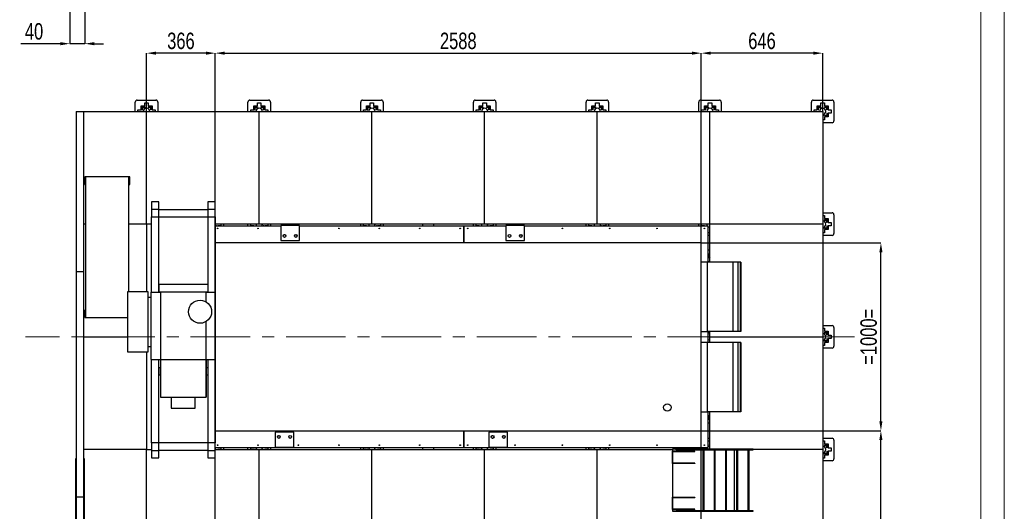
# Model space of a CAD drawing. Header units: millimetres. Extents: x 0 to 841, y 0 to 594.
# Tile 64 of 92: x 631 to 841, y 234 to 338. Entities that reach past the tile are written whole.
import ezdxf

# ---------------------------------------------------------------- set-up
doc = ezdxf.new("R2010")
doc.units = ezdxf.units.MM
doc.header["$PDSIZE"] = -1
doc.linetypes.add('CENTERX2', pattern=[20.32, 12.7, -2.54, 2.54, -2.54])
doc.layers.add('COTES', color=1, linetype='Continuous')
doc.layers.add('TRAIT-MIXTES', color=3, linetype='CENTERX2')
doc.layers.add('TRAIT-FORT', color=4, linetype='Continuous', lineweight=25)
doc.styles.add('SLDTEXTSTYLE0', font='TXT', dxfattribs={"width": 0.75})
doc.dimstyles.new('SLDDIMSTYLE1', dxfattribs={"dimtxt": 3.5, "dimasz": 2, "dimexe": 0, "dimexo": 0.0625, "dimgap": 0.875, "dimtad": 1, "dimdec": 0, "dimlfac": 25, "dimrnd": 1e-09, "dimzin": 12, "dimdsep": 46, "dimtxsty": 'SLDTEXTSTYLE0', "dimsah": 1, "dimcen": 0.09, "dimadec": 0, "dimazin": 3, "dimtfac": 1, "dimtdec": 0, "dimtofl": 0, "dimtmove": 0, "dimatfit": 3, "dimfxl": 1, "dimfrac": 2, "dimtolj": 1, "dimtzin": 12, "dimarcsym": 0})
doc.dimstyles.new('SLDDIMSTYLE5', dxfattribs={"dimtxt": 3.5, "dimasz": 2, "dimexe": 0, "dimexo": 0.0625, "dimgap": 0.875, "dimtad": 1, "dimlfac": 12.5, "dimrnd": 1e-09, "dimzin": 12, "dimdsep": 46, "dimtxsty": 'SLDTEXTSTYLE0', "dimsah": 1, "dimcen": 0.09, "dimadec": 0, "dimazin": 3, "dimtfac": 1, "dimtmove": 0, "dimatfit": 0, "dimfxl": 1, "dimfrac": 2, "dimtolj": 1, "dimtzin": 12, "dimarcsym": 0})

# ---------------------------------------------------------------- blocks, each defined once
blk = doc.blocks.new('_D')
at = {"layer": 'COTES', "color": 0, "lineweight": -2, "transparency": 16777216}
for p, q in [((776.52, 290.81), (814.72, 290.81)), ((814.72, 252.81), (814.72, 288.81)), ((776.52, 250.81), (814.72, 250.81))]:
    blk.add_line(p, q, dxfattribs=at)
at = {"layer": 'COTES', "color": 0, "transparency": 16777216}
for points in [[(814.38, 288.81), (815.05, 288.81), (814.72, 290.81)], [(814.38, 252.81), (815.05, 252.81), (814.72, 250.81)]]:
    blk.add_solid(points, dxfattribs=at)
at = {"layer": 'Defpoints', "color": 0, "transparency": 16777216}
for p in [(776.46, 290.81), (814.72, 290.81), (776.46, 250.81)]:
    blk.add_point(p, dxfattribs=at)
at = {"layer": 'COTES', "color": 0, "transparency": 16777216, "insert": (810.34, 270.81), "char_height": 3.5, "attachment_point": 2, "rotation": 90, "style": 'SLDTEXTSTYLE0'}
blk.add_mtext('\\A1;=1000=', dxfattribs=at)
blk = doc.blocks.new('_D_2')
at = {"layer": 'COTES', "color": 0, "lineweight": -2, "transparency": 16777216}
for p, q in [((776.52, 250.81), (814.72, 250.81)), ((814.72, 196.81), (814.72, 248.81)), ((776.52, 194.81), (814.72, 194.81))]:
    blk.add_line(p, q, dxfattribs=at)
at = {"layer": 'COTES', "color": 0, "transparency": 16777216}
for points in [[(814.38, 248.81), (815.05, 248.81), (814.72, 250.81)], [(814.38, 196.81), (815.05, 196.81), (814.72, 194.81)]]:
    blk.add_solid(points, dxfattribs=at)
at = {"layer": 'Defpoints', "color": 0, "transparency": 16777216}
for p in [(776.46, 250.81), (814.72, 250.81), (776.46, 194.81)]:
    blk.add_point(p, dxfattribs=at)
at = {"layer": 'COTES', "color": 0, "transparency": 16777216, "insert": (810.34, 222.81), "char_height": 3.5, "attachment_point": 2, "rotation": 90, "style": 'SLDTEXTSTYLE0'}
blk.add_mtext('\\A1;1400', dxfattribs=at)
blk = doc.blocks.new('_D_3')
at = {"layer": 'COTES', "color": 0, "lineweight": -2, "transparency": 16777216}
for p, q in [((672.94, 154.87), (672.94, 331.21)), ((674.94, 331.21), (774.46, 331.21)), ((776.46, 154.87), (776.46, 331.21))]:
    blk.add_line(p, q, dxfattribs=at)
at = {"layer": 'COTES', "color": 0, "transparency": 16777216}
for points in [[(674.94, 331.54), (674.94, 330.87), (672.94, 331.21)], [(774.46, 331.54), (774.46, 330.87), (776.46, 331.21)]]:
    blk.add_solid(points, dxfattribs=at)
at = {"layer": 'Defpoints', "color": 0, "transparency": 16777216}
for p in [(776.46, 331.21), (672.94, 154.81), (776.46, 154.81)]:
    blk.add_point(p, dxfattribs=at)
at = {"layer": 'COTES', "color": 0, "transparency": 16777216, "insert": (724.7, 335.58), "char_height": 3.5, "attachment_point": 2, "style": 'SLDTEXTSTYLE0'}
blk.add_mtext('\\A1;2588', dxfattribs=at)
blk = doc.blocks.new('_D_4')
at = {"layer": 'COTES', "color": 0, "lineweight": -2, "transparency": 16777216}
for p, q in [((776.46, 290.88), (776.46, 331.21)), ((800.32, 331.21), (778.46, 331.21)), ((802.32, 318.87), (802.32, 331.21))]:
    blk.add_line(p, q, dxfattribs=at)
at = {"layer": 'COTES', "color": 0, "transparency": 16777216}
for points in [[(778.46, 331.54), (778.46, 330.87), (776.46, 331.21)], [(800.32, 331.54), (800.32, 330.87), (802.32, 331.21)]]:
    blk.add_solid(points, dxfattribs=at)
at = {"layer": 'Defpoints', "color": 0, "transparency": 16777216}
for p in [(776.46, 331.21), (802.32, 318.81), (776.46, 290.81)]:
    blk.add_point(p, dxfattribs=at)
at = {"layer": 'COTES', "color": 0, "transparency": 16777216, "insert": (789.39, 335.58), "char_height": 3.5, "attachment_point": 2, "style": 'SLDTEXTSTYLE0'}
blk.add_mtext('\\A1;646', dxfattribs=at)
blk = doc.blocks.new('_D_5')
at = {"layer": 'COTES', "color": 0, "lineweight": -2, "transparency": 16777216}
for p, q in [((658.32, 318.87), (658.32, 331.21)), ((670.94, 331.21), (660.32, 331.21)), ((672.94, 296.4), (672.94, 331.21))]:
    blk.add_line(p, q, dxfattribs=at)
at = {"layer": 'COTES', "color": 0, "transparency": 16777216}
for points in [[(660.32, 331.54), (660.32, 330.87), (658.32, 331.21)], [(670.94, 331.54), (670.94, 330.87), (672.94, 331.21)]]:
    blk.add_solid(points, dxfattribs=at)
at = {"layer": 'Defpoints', "color": 0, "transparency": 16777216}
for p in [(658.32, 331.21), (658.32, 318.81), (672.94, 296.34)]:
    blk.add_point(p, dxfattribs=at)
at = {"layer": 'COTES', "color": 0, "transparency": 16777216, "insert": (665.63, 335.58), "char_height": 3.5, "attachment_point": 2, "style": 'SLDTEXTSTYLE0'}
blk.add_mtext('\\A1;366', dxfattribs=at)
blk = doc.blocks.new('_D_30')
at = {"layer": 'COTES', "color": 0, "lineweight": -2, "transparency": 16777216}
for p, q in [((641.96, 365.17), (641.96, 333.22)), ((645.16, 342.72), (645.16, 333.22)), ((639.96, 333.22), (631.5, 333.22)), ((645.16, 333.22), (641.96, 333.22)), ((647.16, 333.22), (649.16, 333.22))]:
    blk.add_line(p, q, dxfattribs=at)
at = {"layer": 'COTES', "color": 0, "transparency": 16777216}
for points in [[(639.96, 333.56), (639.96, 332.89), (641.96, 333.22)], [(647.16, 333.56), (647.16, 332.89), (645.16, 333.22)]]:
    blk.add_solid(points, dxfattribs=at)
at = {"layer": 'Defpoints', "color": 0, "transparency": 16777216}
for p in [(641.96, 365.23), (645.16, 342.79), (641.96, 333.22)]:
    blk.add_point(p, dxfattribs=at)
at = {"layer": 'COTES', "color": 0, "transparency": 16777216, "insert": (634.35, 337.6), "char_height": 3.5, "attachment_point": 2, "style": 'SLDTEXTSTYLE0'}
blk.add_mtext('\\A1;40', dxfattribs=at)

msp = doc.modelspace()

# ---------------------------------------------------------------- linework, layer by layer
at = {"lineweight": 18}
for p, q in [((841, 594), (841, 0)), ((836, 589), (836, 5)), ((802.31527, 270.80643), (809.11685, 270.80643))]:
    msp.add_line(p, q, dxfattribs=at)
at = {"layer": 'TRAIT-FORT', "lineweight": 25}
for p, q in [((656.31527, 321.20643), (660.31527, 321.20643)), ((680.31527, 321.20643), (684.31527, 321.20643)), ((704.31527, 321.20643), (708.31527, 321.20643)), ((728.31527, 321.20643), (732.31527, 321.20643)), ((752.31527, 321.20643), (756.31527, 321.20643)), ((776.31527, 321.20643), (780.31527, 321.20643)), ((800.31527, 321.20643), (804.31527, 321.20643)), ((643.3302, 318.80643), (644.9302, 318.80643)), ((643.3302, 318.80643), (643.3302, 284.73971)), ((644.9302, 318.80643), (658.31527, 318.80643)), ((644.9302, 284.73971), (644.9302, 318.80643)), ((655.91527, 318.80643), (655.91527, 320.80643)), ((656.48927, 319.17243), (657.12927, 319.17243)), ((656.48927, 318.80643), (656.48927, 319.17243)), ((657.12927, 319.17243), (657.12927, 319.99243)), ((657.12927, 319.99243), (657.94927, 319.99243)), ((657.32927, 319.76747), (657.94927, 319.76747)), ((657.32927, 319.17243), (657.32927, 319.76747)), ((657.32927, 319.17243), (657.44927, 319.17243)), ((657.44927, 319.17243), (657.44927, 319.64747)), ((657.44927, 319.64747), (657.94927, 319.64747)), ((657.94927, 319.99243), (657.94927, 320.63243)), ((657.94927, 320.63243), (658.68127, 320.63243)), ((657.94927, 319.76747), (657.94927, 319.64747)), ((658.31527, 294.80643), (658.31527, 318.80643)), ((658.31527, 318.80643), (682.31527, 318.80643)), ((658.68127, 320.63243), (658.68127, 319.99243)), ((658.68127, 319.99243), (659.50127, 319.99243)), ((658.68127, 319.79243), (658.68127, 319.67243)), ((658.68127, 319.79243), (659.27631, 319.79243)), ((658.68127, 319.67243), (659.15631, 319.67243)), ((659.15631, 319.67243), (659.15631, 319.17243)), ((659.27631, 319.17243), (659.15631, 319.17243)), ((659.27631, 319.79243), (659.27631, 319.17243)), ((659.50127, 319.99243), (659.50127, 319.17243)), ((659.50127, 319.17243), (660.14127, 319.17243)), ((660.14127, 319.17243), (660.14127, 318.80643)), ((660.71527, 320.80643), (660.71527, 318.80643)), ((679.91527, 318.80643), (679.91527, 320.80643)), ((680.48927, 319.17243), (681.12927, 319.17243)), ((680.48927, 318.80643), (680.48927, 319.17243)), ((681.12927, 319.17243), (681.12927, 319.99243)), ((681.12927, 319.99243), (681.94927, 319.99243)), ((681.32927, 319.17243), (681.32927, 319.76747)), ((681.32927, 319.76747), (681.94927, 319.76747)), ((681.32927, 319.17243), (681.44927, 319.17243)), ((681.44927, 319.64747), (681.94927, 319.64747)), ((681.44927, 319.17243), (681.44927, 319.64747)), ((681.94927, 319.99243), (681.94927, 320.63243)), ((681.94927, 320.63243), (682.68127, 320.63243)), ((681.94927, 319.76747), (681.94927, 319.64747)), ((682.31527, 294.80643), (682.31527, 318.80643)), ((682.31527, 318.80643), (706.31527, 318.80643)), ((682.68127, 320.63243), (682.68127, 319.99243)), ((682.68127, 319.99243), (683.50127, 319.99243)), ((682.68127, 319.79243), (682.68127, 319.67243)), ((682.68127, 319.79243), (683.27631, 319.79243)), ((682.68127, 319.67243), (683.15631, 319.67243)), ((683.15631, 319.67243), (683.15631, 319.17243)), ((683.27631, 319.17243), (683.15631, 319.17243)), ((683.27631, 319.79243), (683.27631, 319.17243)), ((683.50127, 319.99243), (683.50127, 319.17243)), ((683.50127, 319.17243), (684.14127, 319.17243)), ((684.14127, 319.17243), (684.14127, 318.80643)), ((684.71527, 320.80643), (684.71527, 318.80643)), ((703.91527, 318.80643), (703.91527, 320.80643)), ((704.48927, 319.17243), (705.12927, 319.17243)), ((704.48927, 318.80643), (704.48927, 319.17243)), ((705.12927, 319.17243), (705.12927, 319.99243)), ((705.12927, 319.99243), (705.94927, 319.99243)), ((705.32927, 319.17243), (705.32927, 319.76747)), ((705.32927, 319.76747), (705.94927, 319.76747)), ((705.32927, 319.17243), (705.44927, 319.17243)), ((705.44927, 319.64747), (705.94927, 319.64747)), ((705.44927, 319.17243), (705.44927, 319.64747)), ((705.94927, 319.99243), (705.94927, 320.63243)), ((705.94927, 320.63243), (706.68127, 320.63243)), ((705.94927, 319.76747), (705.94927, 319.64747)), ((706.31527, 294.80643), (706.31527, 318.80643)), ((706.31527, 318.80643), (730.31527, 318.80643)), ((706.68127, 320.63243), (706.68127, 319.99243)), ((706.68127, 319.99243), (707.50127, 319.99243)), ((706.68127, 319.79243), (706.68127, 319.67243)), ((706.68127, 319.79243), (707.27631, 319.79243)), ((706.68127, 319.67243), (707.15631, 319.67243)), ((707.15631, 319.67243), (707.15631, 319.17243)), ((707.27631, 319.17243), (707.15631, 319.17243)), ((707.27631, 319.79243), (707.27631, 319.17243)), ((707.50127, 319.99243), (707.50127, 319.17243)), ((707.50127, 319.17243), (708.14127, 319.17243)), ((708.14127, 319.17243), (708.14127, 318.80643)), ((708.71527, 320.80643), (708.71527, 318.80643)), ((727.91527, 318.80643), (727.91527, 320.80643)), ((728.48927, 319.17243), (729.12927, 319.17243)), ((728.48927, 318.80643), (728.48927, 319.17243)), ((729.12927, 319.17243), (729.12927, 319.99243)), ((729.12927, 319.99243), (729.94927, 319.99243)), ((729.32927, 319.17243), (729.32927, 319.76747)), ((729.32927, 319.76747), (729.94927, 319.76747)), ((729.32927, 319.17243), (729.44927, 319.17243)), ((729.44927, 319.17243), (729.44927, 319.64747)), ((729.44927, 319.64747), (729.94927, 319.64747)), ((729.94927, 319.99243), (729.94927, 320.63243)), ((729.94927, 320.63243), (730.68127, 320.63243)), ((729.94927, 319.76747), (729.94927, 319.64747)), ((730.31527, 294.80643), (730.31527, 318.80643)), ((730.31527, 318.80643), (754.31527, 318.80643)), ((730.68127, 320.63243), (730.68127, 319.99243)), ((730.68127, 319.99243), (731.50127, 319.99243)), ((730.68127, 319.79243), (731.27631, 319.79243)), ((730.68127, 319.79243), (730.68127, 319.67243)), ((730.68127, 319.67243), (731.15631, 319.67243)), ((731.15631, 319.67243), (731.15631, 319.17243)), ((731.27631, 319.17243), (731.15631, 319.17243)), ((731.27631, 319.79243), (731.27631, 319.17243)), ((731.50127, 319.99243), (731.50127, 319.17243)), ((731.50127, 319.17243), (732.14127, 319.17243)), ((732.14127, 319.17243), (732.14127, 318.80643)), ((732.71527, 320.80643), (732.71527, 318.80643)), ((751.91527, 318.80643), (751.91527, 320.80643)), ((752.48927, 319.17243), (753.12927, 319.17243)), ((752.48927, 318.80643), (752.48927, 319.17243)), ((753.12927, 319.17243), (753.12927, 319.99243)), ((753.12927, 319.99243), (753.94927, 319.99243)), ((753.32927, 319.17243), (753.32927, 319.76747)), ((753.32927, 319.76747), (753.94927, 319.76747)), ((753.32927, 319.17243), (753.44927, 319.17243)), ((753.44927, 319.64747), (753.94927, 319.64747)), ((753.44927, 319.17243), (753.44927, 319.64747)), ((753.94927, 319.99243), (753.94927, 320.63243)), ((753.94927, 320.63243), (754.68127, 320.63243)), ((753.94927, 319.76747), (753.94927, 319.64747)), ((754.31527, 294.80643), (754.31527, 318.80643)), ((754.31527, 318.80643), (778.31527, 318.80643)), ((754.68127, 320.63243), (754.68127, 319.99243)), ((754.68127, 319.99243), (755.50127, 319.99243)), ((754.68127, 319.79243), (755.27631, 319.79243)), ((754.68127, 319.79243), (754.68127, 319.67243)), ((754.68127, 319.67243), (755.15631, 319.67243)), ((755.15631, 319.67243), (755.15631, 319.17243)), ((755.27631, 319.17243), (755.15631, 319.17243)), ((755.27631, 319.79243), (755.27631, 319.17243)), ((755.50127, 319.99243), (755.50127, 319.17243)), ((755.50127, 319.17243), (756.14127, 319.17243)), ((756.14127, 319.17243), (756.14127, 318.80643)), ((756.71527, 320.80643), (756.71527, 318.80643)), ((775.91527, 318.80643), (775.91527, 320.80643)), ((776.48927, 319.17243), (777.12927, 319.17243)), ((776.48927, 318.80643), (776.48927, 319.17243)), ((777.12927, 319.17243), (777.12927, 319.99243)), ((777.12927, 319.99243), (777.94927, 319.99243)), ((777.32927, 319.76747), (777.94927, 319.76747)), ((777.32927, 319.17243), (777.32927, 319.76747)), ((777.32927, 319.17243), (777.44927, 319.17243)), ((777.44927, 319.17243), (777.44927, 319.64747)), ((777.44927, 319.64747), (777.94927, 319.64747)), ((777.94927, 319.99243), (777.94927, 320.63243)), ((777.94927, 320.63243), (778.68127, 320.63243)), ((777.94927, 319.76747), (777.94927, 319.64747)), ((778.31527, 294.80643), (778.31527, 318.80643)), ((778.31527, 318.80643), (802.31527, 318.80643)), ((778.68127, 320.63243), (778.68127, 319.99243)), ((778.68127, 319.99243), (779.50127, 319.99243)), ((778.68127, 319.79243), (778.68127, 319.67243)), ((778.68127, 319.79243), (779.27631, 319.79243)), ((778.68127, 319.67243), (779.15631, 319.67243)), ((779.15631, 319.67243), (779.15631, 319.17243)), ((779.27631, 319.17243), (779.15631, 319.17243)), ((779.27631, 319.79243), (779.27631, 319.17243)), ((779.50127, 319.99243), (779.50127, 319.17243)), ((779.50127, 319.17243), (780.14127, 319.17243)), ((780.14127, 319.17243), (780.14127, 318.80643)), ((780.71527, 320.80643), (780.71527, 318.80643)), ((799.91527, 318.80643), (799.91527, 320.80643)), ((800.48927, 319.17243), (801.12927, 319.17243)), ((800.48927, 318.80643), (800.48927, 319.17243)), ((801.12927, 319.17243), (801.12927, 319.99243)), ((801.12927, 319.99243), (801.94927, 319.99243)), ((801.32927, 319.76747), (801.94927, 319.76747)), ((801.32927, 319.17243), (801.32927, 319.76747)), ((801.32927, 319.17243), (801.44927, 319.17243)), ((801.44927, 319.17243), (801.44927, 319.64747)), ((801.44927, 319.64747), (801.94927, 319.64747)), ((801.94927, 319.99243), (801.94927, 320.63243)), ((801.94927, 320.63243), (802.68127, 320.63243)), ((801.94927, 319.76747), (801.94927, 319.64747)), ((802.31527, 318.80643), (802.31527, 294.80643)), ((802.68127, 320.63243), (802.68127, 319.99243)), ((802.68127, 319.99243), (803.50127, 319.99243)), ((802.68127, 319.79243), (802.68127, 319.67243)), ((802.68127, 319.79243), (803.27631, 319.79243)), ((802.68127, 319.67243), (803.15631, 319.67243)), ((803.15631, 319.67243), (803.15631, 319.17243)), ((803.27631, 319.17243), (803.15631, 319.17243)), ((803.27631, 319.79243), (803.27631, 319.17243)), ((803.50127, 319.99243), (803.50127, 319.17243)), ((803.50127, 319.17243), (804.14127, 319.17243)), ((804.14127, 319.17243), (804.14127, 318.44043)), ((804.71527, 320.80643), (804.71527, 316.80643)), ((802.68127, 316.98043), (802.31527, 316.98043)), ((803.18127, 317.96539), (802.68127, 317.96539)), ((802.68127, 317.84539), (802.68127, 317.96539)), ((803.30127, 317.84539), (802.68127, 317.84539)), ((803.50127, 317.62043), (802.68127, 317.62043)), ((802.68127, 317.62043), (802.68127, 316.98043)), ((803.18127, 318.44043), (803.18127, 317.96539)), ((803.30127, 318.44043), (803.18127, 318.44043)), ((803.30127, 318.44043), (803.30127, 317.84539)), ((804.14127, 318.44043), (803.50127, 318.44043)), ((803.50127, 318.44043), (803.50127, 317.62043)), ((804.31527, 316.40643), (802.31527, 316.40643)), ((645.3302, 304.83606), (645.15492, 304.83606)), ((645.15492, 304.83606), (645.15492, 303.22385)), ((645.3302, 304.83606), (645.3302, 274.88788)), ((654.55304, 304.83606), (645.3302, 304.83606)), ((654.73665, 304.83606), (654.55304, 304.83606)), ((654.55304, 280.39881), (654.55304, 304.83606)), ((654.73665, 303.22385), (654.73665, 304.83606)), ((645.15492, 303.22385), (645.3302, 303.22385)), ((654.55304, 303.22385), (654.73665, 303.22385)), ((660.93567, 299.53966), (659.33567, 299.53966)), ((659.33567, 299.53966), (659.33567, 297.93966)), ((660.93567, 297.93966), (659.33567, 297.93966)), ((659.33567, 297.93966), (659.33567, 296.33966)), ((660.93567, 297.93966), (660.93567, 299.53966)), ((660.93567, 297.93966), (671.33567, 297.93966)), ((660.93567, 296.33966), (660.93567, 297.93966)), ((671.33567, 299.53966), (671.33567, 297.93966)), ((672.93567, 299.53966), (671.33567, 299.53966)), ((671.33567, 297.93966), (671.33567, 296.33966)), ((672.93567, 297.93966), (671.33567, 297.93966)), ((672.93567, 297.93966), (672.93567, 299.53966)), ((672.93567, 296.33966), (672.93567, 297.93966)), ((659.33567, 296.33966), (660.93567, 296.33966)), ((659.33567, 280.31397), (659.33567, 296.33966)), ((660.93567, 280.31397), (660.93567, 296.33966)), ((660.93567, 296.33966), (671.33567, 296.33966)), ((671.33567, 296.33966), (671.33567, 280.31397)), ((671.33567, 296.33966), (672.93567, 296.33966)), ((672.93567, 296.33966), (672.93567, 280.31397)), ((802.31527, 297.20643), (804.31527, 297.20643)), ((802.31527, 296.63243), (802.68127, 296.63243)), ((802.68127, 296.63243), (802.68127, 295.99243)), ((802.68127, 295.99243), (803.50127, 295.99243)), ((802.68127, 295.79243), (802.68127, 295.67243)), ((802.68127, 295.79243), (803.27631, 295.79243)), ((803.27631, 295.79243), (803.27631, 295.17243)), ((803.50127, 295.99243), (803.50127, 295.17243)), ((804.71527, 296.80643), (804.71527, 292.80643)), ((645.3302, 294.80643), (644.9302, 294.80643)), ((658.31527, 294.80643), (654.55304, 294.80643)), ((659.33567, 294.80643), (658.31527, 294.80643)), ((658.31527, 294.80643), (658.31527, 280.39881)), ((682.31527, 294.80643), (672.93567, 294.80643)), ((672.93567, 294.40643), (686.90259, 294.40643)), ((673.18127, 294.44043), (673.18127, 294.40643)), ((673.30127, 294.44043), (673.18127, 294.44043)), ((673.30127, 294.44043), (673.30127, 294.40643)), ((673.50127, 294.44043), (673.50127, 294.40643)), ((674.14127, 294.44043), (673.50127, 294.44043)), ((674.14127, 294.80643), (674.14127, 294.44043)), ((674.71527, 294.80643), (674.71527, 294.40643)), ((679.91527, 294.40643), (679.91527, 294.80643)), ((680.48927, 294.44043), (680.48927, 294.80643)), ((681.12927, 294.44043), (680.48927, 294.44043)), ((681.12927, 294.40643), (681.12927, 294.44043)), ((681.35423, 294.40643), (681.35423, 294.44043)), ((681.35423, 294.44043), (681.47423, 294.44043)), ((681.47423, 294.40643), (681.47423, 294.44043)), ((706.31527, 294.80643), (682.31527, 294.80643)), ((683.18127, 294.44043), (683.18127, 294.40643)), ((683.30127, 294.44043), (683.18127, 294.44043)), ((683.30127, 294.44043), (683.30127, 294.40643)), ((684.14127, 294.44043), (683.50127, 294.44043)), ((683.50127, 294.44043), (683.50127, 294.40643)), ((684.14127, 294.80643), (684.14127, 294.44043)), ((684.71527, 294.80643), (684.71527, 294.40643)), ((686.90259, 294.48158), (686.90259, 291.28158)), ((690.90259, 294.48158), (686.90259, 294.48158)), ((690.90259, 291.28158), (690.90259, 294.48158)), ((690.90259, 294.40643), (725.91527, 294.40643)), ((703.91527, 294.40643), (703.91527, 294.80643)), ((704.48927, 294.44043), (704.48927, 294.80643)), ((705.12927, 294.44043), (704.48927, 294.44043)), ((705.12927, 294.40643), (705.12927, 294.44043)), ((705.35423, 294.40643), (705.35423, 294.44043)), ((705.35423, 294.44043), (705.47423, 294.44043)), ((705.47423, 294.40643), (705.47423, 294.44043)), ((730.31527, 294.80643), (706.31527, 294.80643)), ((707.18127, 294.44043), (707.18127, 294.40643)), ((707.30127, 294.44043), (707.18127, 294.44043)), ((707.30127, 294.44043), (707.30127, 294.40643)), ((708.14127, 294.44043), (707.50127, 294.44043)), ((707.50127, 294.44043), (707.50127, 294.40643)), ((708.14127, 294.80643), (708.14127, 294.44043)), ((708.71527, 294.80643), (708.71527, 294.40643)), ((717.11527, 294.80643), (717.11527, 294.40643)), ((719.51527, 294.40643), (719.51527, 294.80643)), ((725.91527, 294.40643), (725.91527, 290.81301)), ((725.91527, 294.40643), (725.91531, 294.40643)), ((725.91531, 294.40643), (734.82259, 294.40643)), ((725.91531, 290.81301), (725.91531, 294.40643)), ((727.91527, 294.40643), (727.91527, 294.80643)), ((728.48927, 294.44043), (728.48927, 294.80643)), ((729.12927, 294.44043), (728.48927, 294.44043)), ((729.12927, 294.40643), (729.12927, 294.44043)), ((729.35423, 294.40643), (729.35423, 294.44043)), ((729.35423, 294.44043), (729.47423, 294.44043)), ((729.47423, 294.40643), (729.47423, 294.44043)), ((754.31527, 294.80643), (730.31527, 294.80643)), ((731.18127, 294.44043), (731.18127, 294.40643)), ((731.30127, 294.44043), (731.18127, 294.44043)), ((731.30127, 294.44043), (731.30127, 294.40643)), ((732.14127, 294.44043), (731.50127, 294.44043)), ((731.50127, 294.44043), (731.50127, 294.40643)), ((732.14127, 294.80643), (732.14127, 294.44043)), ((732.71527, 294.80643), (732.71527, 294.40643)), ((738.82259, 294.48158), (734.82259, 294.48158)), ((734.82259, 294.48158), (734.82259, 291.28158)), ((738.82259, 291.28158), (738.82259, 294.48158)), ((738.82259, 294.40643), (777.91527, 294.40643)), ((751.91527, 294.40643), (751.91527, 294.80643)), ((752.48927, 294.44043), (752.48927, 294.80643)), ((753.12927, 294.44043), (752.48927, 294.44043)), ((753.12927, 294.40643), (753.12927, 294.44043)), ((753.35423, 294.40643), (753.35423, 294.44043)), ((753.35423, 294.44043), (753.47423, 294.44043)), ((753.47423, 294.40643), (753.47423, 294.44043)), ((778.31527, 294.80643), (754.31527, 294.80643)), ((755.18127, 294.44043), (755.18127, 294.40643)), ((755.30127, 294.44043), (755.18127, 294.44043)), ((755.30127, 294.44043), (755.30127, 294.40643)), ((755.50127, 294.44043), (755.50127, 294.40643)), ((756.14127, 294.44043), (755.50127, 294.44043)), ((756.14127, 294.80643), (756.14127, 294.44043)), ((756.71527, 294.80643), (756.71527, 294.40643)), ((775.91527, 294.40643), (775.91527, 294.80643)), ((776.48927, 294.44043), (776.48927, 294.80643)), ((777.12927, 294.44043), (776.48927, 294.44043)), ((777.12927, 294.40643), (777.12927, 294.44043)), ((777.35423, 294.40643), (777.35423, 294.44043)), ((777.35423, 294.44043), (777.47423, 294.44043)), ((777.47423, 294.40643), (777.47423, 294.44043)), ((777.91527, 286.676), (777.91527, 294.40643)), ((777.94927, 293.94043), (777.91527, 293.94043)), ((777.94927, 293.82043), (777.91527, 293.82043)), ((777.94927, 293.62043), (777.91527, 293.62043)), ((777.94927, 293.82043), (777.94927, 293.94043)), ((777.94927, 292.98043), (777.94927, 293.62043)), ((802.31527, 294.80643), (778.31527, 294.80643)), ((778.31527, 286.676), (778.31527, 294.80643)), ((802.31527, 294.80643), (802.31527, 270.80643)), ((802.68127, 295.67243), (803.15631, 295.67243)), ((802.68127, 293.84539), (802.68127, 293.96539)), ((803.18127, 293.96539), (802.68127, 293.96539)), ((803.30127, 293.84539), (802.68127, 293.84539)), ((803.50127, 293.62043), (802.68127, 293.62043)), ((802.68127, 293.62043), (802.68127, 292.98043)), ((803.15631, 295.67243), (803.15631, 295.17243)), ((803.27631, 295.17243), (803.15631, 295.17243)), ((803.18127, 294.44043), (803.18127, 293.96539)), ((803.30127, 294.44043), (803.18127, 294.44043)), ((803.30127, 294.44043), (803.30127, 293.84539)), ((803.50127, 295.17243), (804.14127, 295.17243)), ((804.14127, 294.44043), (803.50127, 294.44043)), ((803.50127, 294.44043), (803.50127, 293.62043)), ((804.14127, 295.17243), (804.14127, 294.44043)), ((687.41527, 292.20643), (687.41538, 292.19839)), ((689.81527, 292.20643), (689.81538, 292.19838)), ((778.31527, 292.40643), (777.91527, 292.40643)), ((778.31527, 292.98043), (777.94927, 292.98043)), ((802.68127, 292.98043), (802.31527, 292.98043)), ((804.31527, 292.40643), (802.31527, 292.40643)), ((672.94153, 290.81301), (672.94153, 250.80643)), ((776.46087, 290.81301), (672.94153, 290.81301)), ((686.90259, 291.28158), (690.90259, 291.28158)), ((734.82259, 291.28158), (738.82259, 291.28158)), ((776.46087, 250.80643), (776.46087, 290.81301)), ((778.31527, 289.26109), (777.91527, 289.26109)), ((778.22953, 288.42346), (778.31527, 288.40784)), ((778.31527, 287.67613), (778.30492, 287.67787)), ((778.31527, 287.67598), (778.30492, 287.67787)), ((777.81336, 286.676), (776.46087, 286.676)), ((777.81336, 271.95776), (777.81336, 286.676)), ((783.2233, 286.676), (777.81336, 286.676)), ((777.91527, 286.86109), (778.31527, 286.86109)), ((783.2233, 271.95776), (783.2233, 286.676)), ((784.33712, 286.676), (783.2233, 286.676)), ((784.33712, 271.95776), (784.33712, 286.676)), ((784.81446, 286.676), (784.33712, 286.676)), ((784.81446, 271.95776), (784.81446, 286.676)), ((784.89402, 286.676), (784.81446, 286.676)), ((784.89402, 286.676), (784.89402, 271.95776)), ((643.3302, 284.73971), (644.9302, 284.73971)), ((643.3302, 284.73971), (643.3302, 236.73971)), ((644.9302, 236.73971), (644.9302, 284.73971)), ((660.93567, 281.93966), (660.93567, 280.33966)), ((671.33567, 281.93966), (660.93567, 281.93966)), ((671.33567, 281.93966), (671.33567, 280.33966)), ((654.23521, 280.39881), (654.23521, 267.57434)), ((658.65787, 280.39881), (654.23521, 280.39881)), ((658.65787, 267.57434), (658.65787, 280.39881)), ((659.31146, 279.153), (658.65787, 279.153)), ((659.31146, 265.98654), (659.31146, 280.31397)), ((659.31146, 280.31397), (661.25731, 280.31397)), ((671.33567, 280.33966), (660.93567, 280.33966)), ((661.25731, 280.31397), (661.25731, 265.98654)), ((670.99083, 280.31397), (661.25731, 280.31397)), ((670.99083, 278.25393), (670.99083, 280.31397)), ((670.99083, 280.31397), (672.93668, 280.31397)), ((672.93668, 265.98654), (672.93668, 280.31397)), ((645.3302, 276.50008), (645.15492, 276.50008)), ((645.15492, 276.50008), (645.15492, 274.88788)), ((645.15492, 274.88788), (645.3302, 274.88788)), ((645.3302, 274.88788), (654.23521, 274.88788)), ((670.99083, 265.98654), (670.99083, 274.05659)), ((802.31527, 273.20643), (804.31527, 273.20643)), ((802.31527, 272.63243), (802.68127, 272.63243)), ((802.68127, 272.63243), (802.68127, 271.99243)), ((804.71527, 272.80643), (804.71527, 268.80643)), ((644.9302, 270.80643), (654.23521, 270.80643)), ((776.46087, 271.95776), (777.81336, 271.95776)), ((783.2233, 271.95776), (777.81336, 271.95776)), ((777.91527, 269.57102), (777.91527, 271.95776)), ((777.91527, 271.76747), (777.94927, 271.76747)), ((777.91527, 271.64747), (777.94927, 271.64747)), ((777.94927, 271.76747), (777.94927, 271.64747)), ((778.31527, 270.80643), (778.31527, 271.95776)), ((778.31527, 269.57102), (778.31527, 270.80643)), ((778.31527, 270.80643), (802.31527, 270.80643)), ((784.33712, 271.95776), (783.2233, 271.95776)), ((784.81446, 271.95776), (784.33712, 271.95776)), ((784.89402, 271.95776), (784.81446, 271.95776)), ((802.31527, 270.80643), (802.31527, 246.80643)), ((802.68127, 271.99243), (803.50127, 271.99243)), ((802.68127, 271.79243), (802.68127, 271.67243)), ((802.68127, 271.79243), (803.27631, 271.79243)), ((802.68127, 271.67243), (803.15631, 271.67243)), ((803.15631, 271.67243), (803.15631, 271.17243)), ((803.27631, 271.17243), (803.15631, 271.17243)), ((803.27631, 271.79243), (803.27631, 271.17243)), ((803.50127, 271.99243), (803.50127, 271.17243)), ((803.50127, 271.17243), (804.14127, 271.17243)), ((804.14127, 271.17243), (804.14127, 270.44043)), ((658.65787, 268.77129), (659.31146, 268.77129)), ((777.81336, 269.57102), (776.46087, 269.57102)), ((777.81336, 254.85279), (777.81336, 269.57102)), ((783.2233, 269.57102), (777.81336, 269.57102)), ((777.94927, 269.94043), (777.91527, 269.94043)), ((777.94927, 269.82043), (777.91527, 269.82043)), ((777.94927, 269.62043), (777.91527, 269.62043)), ((777.94927, 269.82043), (777.94927, 269.94043)), ((777.94927, 269.57102), (777.94927, 269.62043)), ((783.2233, 254.85279), (783.2233, 269.57102)), ((784.33712, 269.57102), (783.2233, 269.57102)), ((784.33712, 254.85279), (784.33712, 269.57102)), ((784.81446, 269.57102), (784.33712, 269.57102)), ((784.81446, 254.85279), (784.81446, 269.57102)), ((784.89402, 269.57102), (784.81446, 269.57102)), ((784.89402, 269.57102), (784.89402, 254.85279)), ((802.68127, 268.98043), (802.31527, 268.98043)), ((803.18127, 269.96539), (802.68127, 269.96539)), ((802.68127, 269.84539), (802.68127, 269.96539)), ((803.30127, 269.84539), (802.68127, 269.84539)), ((803.50127, 269.62043), (802.68127, 269.62043)), ((802.68127, 269.62043), (802.68127, 268.98043)), ((803.30127, 270.44043), (803.18127, 270.44043)), ((803.18127, 270.44043), (803.18127, 269.96539)), ((803.30127, 270.44043), (803.30127, 269.84539)), ((804.14127, 270.44043), (803.50127, 270.44043)), ((803.50127, 270.44043), (803.50127, 269.62043)), ((654.23521, 267.57434), (658.65787, 267.57434)), ((658.31527, 267.57434), (658.31527, 246.80643)), ((804.31527, 268.40643), (802.31527, 268.40643)), ((659.31146, 265.98654), (661.25731, 265.98654)), ((659.33567, 248.22813), (659.33567, 265.98654)), ((660.93567, 248.22813), (660.93567, 265.98654)), ((661.25731, 265.98654), (670.99083, 265.98654)), ((661.25822, 265.98654), (661.25822, 257.97431)), ((661.291, 265.98654), (661.291, 257.97431)), ((670.95714, 265.98654), (670.95714, 257.97431)), ((670.98992, 265.98654), (670.98992, 257.97431)), ((670.99083, 265.98654), (672.93668, 265.98654)), ((671.33567, 265.98654), (671.33567, 248.22813)), ((672.93567, 265.98654), (672.93567, 248.22813)), ((661.25822, 264.22813), (660.93567, 264.22813)), ((660.93567, 264.22813), (660.93567, 262.62813)), ((661.25822, 262.62813), (660.93567, 262.62813)), ((671.33567, 264.22813), (670.98992, 264.22813)), ((671.33567, 262.62813), (670.98992, 262.62813)), ((671.33567, 264.22813), (671.33567, 262.62813)), ((661.25822, 257.97431), (661.291, 257.97431)), ((661.291, 257.97431), (670.95714, 257.97431)), ((663.5456, 257.97431), (663.5456, 255.57431)), ((668.68723, 255.57431), (668.68723, 257.97431)), ((670.95714, 257.97431), (670.98992, 257.97431)), ((663.5456, 255.57431), (668.68723, 255.57431)), ((776.46087, 254.85279), (777.81336, 254.85279)), ((783.2233, 254.85279), (777.81336, 254.85279)), ((777.91527, 247.20643), (777.91527, 254.85279)), ((778.22953, 254.02346), (778.31527, 254.00784)), ((778.31527, 246.84448), (778.31527, 254.85279)), ((784.33712, 254.85279), (783.2233, 254.85279)), ((784.81446, 254.85279), (784.33712, 254.85279)), ((784.89402, 254.85279), (784.81446, 254.85279)), ((777.91527, 252.46109), (778.31527, 252.46109)), ((778.31527, 253.27598), (778.30492, 253.27787)), ((778.31527, 253.27613), (778.30492, 253.27787)), ((672.94153, 250.80643), (776.46087, 250.80643)), ((685.70259, 250.48158), (685.70259, 247.28158)), ((689.70259, 250.48158), (685.70259, 250.48158)), ((689.70259, 247.28158), (689.70259, 250.48158)), ((725.91527, 250.80643), (725.91527, 247.20643)), ((725.91531, 247.20643), (725.91531, 250.80643)), ((735.22259, 250.48158), (731.22259, 250.48158)), ((731.22259, 250.48158), (731.22259, 247.28158)), ((735.22259, 247.28158), (735.22259, 250.48158)), ((660.93567, 248.22813), (659.33567, 248.22813)), ((659.33567, 248.22813), (659.33567, 246.62813)), ((671.33567, 248.22813), (660.93567, 248.22813)), ((660.93567, 246.62813), (660.93567, 248.22813)), ((671.33567, 248.22813), (671.33567, 246.62813)), ((672.93567, 248.22813), (671.33567, 248.22813)), ((672.93567, 246.62813), (672.93567, 248.22813)), ((686.21527, 249.40643), (686.21538, 249.3984)), ((731.73527, 249.40643), (731.73538, 249.39825)), ((731.90305, 249.20643), (732.14213, 249.20643)), ((734.13527, 249.40643), (734.13538, 249.39826)), ((777.91527, 249.20643), (778.31527, 249.20643)), ((777.91527, 247.99243), (777.94927, 247.99243)), ((777.91527, 247.76747), (777.94927, 247.76747)), ((777.91527, 247.64747), (777.94927, 247.64747)), ((777.94927, 248.63243), (778.31527, 248.63243)), ((777.94927, 247.99243), (777.94927, 248.63243)), ((777.94927, 247.76747), (777.94927, 247.64747)), ((802.31527, 249.20643), (804.31527, 249.20643)), ((802.31527, 248.63243), (802.68127, 248.63243)), ((802.68127, 248.63243), (802.68127, 247.99243)), ((802.68127, 247.99243), (803.50127, 247.99243)), ((802.68127, 247.79243), (802.68127, 247.67243)), ((802.68127, 247.79243), (803.27631, 247.79243)), ((802.68127, 247.67243), (803.15631, 247.67243)), ((803.15631, 247.67243), (803.15631, 247.17243)), ((803.27631, 247.79243), (803.27631, 247.17243)), ((803.50127, 247.99243), (803.50127, 247.17243)), ((804.71527, 248.80643), (804.71527, 244.80643)), ((658.31527, 246.80643), (644.9302, 246.80643)), ((658.31527, 222.80643), (658.31527, 246.80643)), ((658.31527, 246.80643), (659.33567, 246.80643)), ((659.33567, 246.62813), (660.93567, 246.62813)), ((659.33567, 246.62813), (659.33567, 245.02813)), ((660.93567, 245.02813), (660.93567, 246.62813)), ((671.33567, 246.62813), (660.93567, 246.62813)), ((671.33567, 246.62813), (671.33567, 245.02813)), ((671.33567, 246.62813), (672.93567, 246.62813)), ((672.93567, 247.20643), (725.91527, 247.20643)), ((672.93567, 246.80643), (682.31527, 246.80643)), ((672.93567, 245.02813), (672.93567, 246.62813)), ((673.15631, 247.20643), (673.15631, 247.17243)), ((673.27631, 247.17243), (673.15631, 247.17243)), ((673.27631, 247.20643), (673.27631, 247.17243)), ((673.50127, 247.20643), (673.50127, 247.17243)), ((673.50127, 247.17243), (674.14127, 247.17243)), ((674.14127, 247.17243), (674.14127, 246.80643)), ((674.71527, 247.20643), (674.71527, 246.80643)), ((679.91527, 246.80643), (679.91527, 247.20643)), ((680.48927, 247.17243), (681.12927, 247.17243)), ((680.48927, 246.80643), (680.48927, 247.17243)), ((681.12927, 247.17243), (681.12927, 247.20643)), ((681.32927, 247.17243), (681.32927, 247.20643)), ((681.32927, 247.17243), (681.44927, 247.17243)), ((681.44927, 247.17243), (681.44927, 247.20643)), ((682.31527, 222.80643), (682.31527, 246.80643)), ((682.31527, 246.80643), (706.31527, 246.80643)), ((683.15631, 247.20643), (683.15631, 247.17243)), ((683.27631, 247.17243), (683.15631, 247.17243)), ((683.27631, 247.20643), (683.27631, 247.17243)), ((683.50127, 247.20643), (683.50127, 247.17243)), ((683.50127, 247.17243), (684.14127, 247.17243)), ((684.14127, 247.17243), (684.14127, 246.80643)), ((684.71527, 247.20643), (684.71527, 246.80643)), ((685.70259, 247.28158), (689.70259, 247.28158)), ((703.91527, 246.80643), (703.91527, 247.20643)), ((704.48927, 247.17243), (705.12927, 247.17243)), ((704.48927, 246.80643), (704.48927, 247.17243)), ((705.12927, 247.17243), (705.12927, 247.20643)), ((705.32927, 247.17243), (705.32927, 247.20643)), ((705.32927, 247.17243), (705.44927, 247.17243)), ((705.44927, 247.17243), (705.44927, 247.20643)), ((706.31527, 222.80643), (706.31527, 246.80643)), ((706.31527, 246.80643), (730.31527, 246.80643)), ((707.15631, 247.20643), (707.15631, 247.17243)), ((707.27631, 247.17243), (707.15631, 247.17243)), ((707.27631, 247.20643), (707.27631, 247.17243)), ((707.50127, 247.20643), (707.50127, 247.17243)), ((707.50127, 247.17243), (708.14127, 247.17243)), ((708.14127, 247.17243), (708.14127, 246.80643)), ((708.71527, 247.20643), (708.71527, 246.80643)), ((717.11527, 247.20643), (717.11527, 246.80643)), ((719.51527, 246.80643), (719.51527, 247.20643)), ((725.91531, 247.20643), (725.91527, 247.20643)), ((725.91531, 247.20643), (777.91527, 247.20643)), ((727.91527, 246.80643), (727.91527, 247.20643)), ((728.48927, 247.17243), (729.12927, 247.17243)), ((728.48927, 246.80643), (728.48927, 247.17243)), ((729.12927, 247.17243), (729.12927, 247.20643)), ((729.32927, 247.17243), (729.32927, 247.20643)), ((729.32927, 247.17243), (729.44927, 247.17243)), ((729.44927, 247.17243), (729.44927, 247.20643)), ((730.31527, 222.80643), (730.31527, 246.80643)), ((730.31527, 246.80643), (754.31527, 246.80643)), ((731.15631, 247.20643), (731.15631, 247.17243)), ((731.27631, 247.17243), (731.15631, 247.17243)), ((731.22259, 247.28158), (735.22259, 247.28158)), ((731.27631, 247.20643), (731.27631, 247.17243)), ((731.50127, 247.20643), (731.50127, 247.17243)), ((731.50127, 247.17243), (732.14127, 247.17243)), ((732.14127, 247.17243), (732.14127, 246.80643)), ((732.71527, 247.20643), (732.71527, 246.80643)), ((751.91527, 246.80643), (751.91527, 247.20643)), ((752.48927, 247.17243), (753.12927, 247.17243)), ((752.48927, 246.80643), (752.48927, 247.17243)), ((753.12927, 247.17243), (753.12927, 247.20643)), ((753.32927, 247.17243), (753.32927, 247.20643)), ((753.32927, 247.17243), (753.44927, 247.17243)), ((753.44927, 247.17243), (753.44927, 247.20643)), ((754.31527, 222.80643), (754.31527, 246.80643)), ((754.31527, 246.80643), (770.31527, 246.80643)), ((755.15631, 247.20643), (755.15631, 247.17243)), ((755.27631, 247.17243), (755.15631, 247.17243)), ((755.27631, 247.20643), (755.27631, 247.17243)), ((755.50127, 247.20643), (755.50127, 247.17243)), ((755.50127, 247.17243), (756.14127, 247.17243)), ((756.14127, 247.17243), (756.14127, 246.80643)), ((756.71527, 247.20643), (756.71527, 246.80643)), ((770.31527, 246.84448), (770.31527, 246.44448)), ((771.11527, 246.84448), (770.31527, 246.84448)), ((770.31527, 243.84448), (770.31527, 246.44448)), ((775.11527, 246.44448), (770.31527, 246.44448)), ((770.39527, 246.36448), (775.11527, 246.36448)), ((770.39527, 243.92448), (770.39527, 246.36448)), ((771.11527, 246.76448), (771.11527, 246.84448)), ((786.5177, 246.84448), (771.11527, 246.84448)), ((771.11527, 246.76448), (786.5177, 246.76448)), ((775.11527, 246.36448), (775.11527, 246.44448)), ((775.91527, 246.84448), (775.91527, 247.20643)), ((776.48927, 247.17243), (777.12927, 247.17243)), ((776.48927, 246.84448), (776.48927, 247.17243)), ((776.7907, 246.76448), (776.7907, 233.72448)), ((777.0447, 233.72448), (777.0447, 246.76448)), ((777.12927, 247.17243), (777.12927, 247.20643)), ((777.32927, 247.17243), (777.32927, 247.20643)), ((777.32927, 247.17243), (777.44927, 247.17243)), ((777.44927, 247.17243), (777.44927, 247.20643)), ((779.1907, 246.76448), (779.1907, 233.72448)), ((779.4447, 233.72448), (779.4447, 246.76448)), ((781.5907, 246.76448), (781.5907, 233.72448)), ((781.8447, 233.72448), (781.8447, 246.76448)), ((783.51527, 233.72448), (783.51527, 246.76448)), ((783.9907, 246.76448), (783.9907, 233.72448)), ((784.2447, 233.72448), (784.2447, 246.76448)), ((786.3907, 246.76448), (786.3907, 233.72448)), ((786.5177, 246.84448), (786.5177, 246.76448)), ((787.51527, 246.84448), (786.5177, 246.84448)), ((786.5177, 246.76448), (787.51527, 246.76448)), ((786.6447, 233.72448), (786.6447, 246.76448)), ((787.51527, 246.76448), (787.51527, 246.84448)), ((802.31527, 246.80643), (787.51527, 246.80643)), ((802.31527, 246.80643), (802.31527, 222.80643)), ((803.18127, 245.96539), (802.68127, 245.96539)), ((802.68127, 245.84539), (802.68127, 245.96539)), ((803.30127, 245.84539), (802.68127, 245.84539)), ((803.50127, 245.62043), (802.68127, 245.62043)), ((802.68127, 245.62043), (802.68127, 244.98043)), ((803.27631, 247.17243), (803.15631, 247.17243)), ((803.18127, 246.44043), (803.18127, 245.96539)), ((803.30127, 246.44043), (803.18127, 246.44043)), ((803.30127, 246.44043), (803.30127, 245.84539)), ((803.50127, 247.17243), (804.14127, 247.17243)), ((804.14127, 246.44043), (803.50127, 246.44043)), ((803.50127, 246.44043), (803.50127, 245.62043)), ((804.14127, 247.17243), (804.14127, 246.44043)), ((643.2502, 244.8949), (643.3302, 244.8949)), ((643.2502, 203.6149), (643.2502, 244.8949)), ((645.0102, 244.8949), (644.9302, 244.8949)), ((645.0102, 244.8949), (645.0102, 203.6149)), ((659.33567, 245.02813), (660.93567, 245.02813)), ((671.33567, 245.02813), (672.93567, 245.02813)), ((770.31527, 243.84448), (770.31527, 236.64448)), ((775.11527, 243.84448), (770.31527, 243.84448)), ((775.11527, 243.92448), (770.39527, 243.92448)), ((775.11527, 243.92448), (775.11527, 243.84448)), ((802.68127, 244.98043), (802.31527, 244.98043)), ((804.31527, 244.40643), (802.31527, 244.40643)), ((643.3302, 236.73971), (644.9302, 236.73971)), ((643.3302, 236.73971), (643.3302, 188.73971)), ((644.9302, 188.73971), (644.9302, 236.73971)), ((770.31527, 236.64448), (775.11527, 236.64448)), ((770.31527, 234.04448), (770.31527, 236.64448)), ((770.39527, 236.56448), (775.11527, 236.56448)), ((770.39527, 234.12448), (770.39527, 236.56448)), ((775.11527, 236.64448), (775.11527, 236.56448)), ((770.31527, 234.04448), (770.31527, 233.64448)), ((770.31527, 234.04448), (775.11527, 234.04448)), ((770.31527, 233.64448), (771.11527, 233.64448)), ((775.11527, 234.12448), (770.39527, 234.12448)), ((771.11527, 233.72448), (771.11527, 233.64448)), ((786.5177, 233.72448), (771.11527, 233.72448)), ((771.11527, 233.64448), (786.5177, 233.64448)), ((775.11527, 234.04448), (775.11527, 234.12448)), ((786.5177, 233.72448), (786.5177, 233.64448)), ((787.51527, 233.72448), (786.5177, 233.72448)), ((786.5177, 233.64448), (787.51527, 233.64448)), ((787.51527, 233.64448), (787.51527, 233.72448))]:
    msp.add_line(p, q, dxfattribs=at)
for centre, radius in [((673.43527, 293.88643), 0.064), ((682.04861, 293.88643), 0.064), ((699.27527, 293.88643), 0.064), ((707.88861, 293.88643), 0.064), ((716.50194, 293.88643), 0.064), ((725.11527, 293.88643), 0.064), ((726.71531, 293.88643), 0.064), ((746.8753, 293.88643), 0.064), ((756.95529, 293.88643), 0.064), ((767.03528, 293.88643), 0.064), ((777.11527, 293.88643), 0.064), ((687.70259, 292.28158), 0.3), ((690.10259, 292.28158), 0.3), ((735.62259, 292.28158), 0.3), ((738.02259, 292.28158), 0.3), ((669.70361, 276.15526), 2.46198), ((769.22724, 255.76771), 0.78943), ((686.50259, 249.48158), 0.3), ((688.90259, 249.48158), 0.3), ((732.02259, 249.48158), 0.3), ((734.42259, 249.48158), 0.3), ((673.43527, 247.72643), 0.064), ((682.04861, 247.72643), 0.064), ((690.66194, 247.72643), 0.064), ((699.27527, 247.72643), 0.064), ((707.88861, 247.72643), 0.064), ((716.50194, 247.72643), 0.064), ((725.11527, 247.72643), 0.064), ((726.71531, 247.72643), 0.064), ((736.7953, 247.72643), 0.064), ((746.8753, 247.72643), 0.064), ((756.95529, 247.72643), 0.064), ((767.03528, 247.72643), 0.064), ((777.11527, 247.72643), 0.064)]:
    msp.add_circle(centre, radius, dxfattribs=at)
for centre, radius, start, end in [((656.31527, 320.80643), 0.4, 90, 180), ((660.31527, 320.80643), 0.4, 0, 90), ((680.31527, 320.80643), 0.4, 90, 180), ((684.31527, 320.80643), 0.4, 0, 90), ((704.31527, 320.80643), 0.4, 90, 180), ((708.31527, 320.80643), 0.4, 0, 90), ((728.31527, 320.80643), 0.4, 90, 180), ((732.31527, 320.80643), 0.4, 0, 90), ((752.31527, 320.80643), 0.4, 90, 180), ((756.31527, 320.80643), 0.4, 0, 90), ((776.31527, 320.80643), 0.4, 90, 180), ((780.31527, 320.80643), 0.4, 0, 90), ((800.31527, 320.80643), 0.4, 90, 180), ((804.31527, 320.80643), 0.4, 0, 90), ((658.31527, 318.80643), 0.68, 0, 180), ((682.31527, 318.80643), 0.68, 0, 180), ((706.31527, 318.80643), 0.68, 0, 180), ((730.31527, 318.80643), 0.68, 0, 180), ((754.31527, 318.80643), 0.68, 0, 180), ((778.31527, 318.80643), 0.68, 0, 180), ((802.31527, 318.80643), 0.68, 270, 180), ((804.31527, 316.80643), 0.4, 270, 0), ((804.31527, 296.80643), 0.4, 0, 90), ((672.31527, 294.80643), 0.68, 335.8322708, 0), ((682.31527, 294.80643), 0.68, 180, 216.0318791), ((682.31527, 294.80643), 0.68, 323.9681209, 0), ((706.31527, 294.80643), 0.68, 180, 216.0318791), ((706.31527, 294.80643), 0.68, 323.9681209, 0), ((730.31527, 294.80643), 0.68, 180, 216.0318791), ((730.31527, 294.80643), 0.68, 323.9681209, 0), ((754.31527, 294.80643), 0.68, 180, 216.0318791), ((754.31527, 294.80643), 0.68, 323.9681209, 0), ((778.31527, 294.80643), 0.68, 180, 216.0318791), ((778.31527, 294.80643), 0.68, 233.9681209, 270), ((802.31527, 294.80643), 0.68, 270, 90), ((687.71527, 292.20643), 0.3, 17.6174715, 180), ((690.11527, 292.20643), 0.3, 17.6159768, 180), ((738.03527, 292.20643), 0.28, 44.9686862, 180), ((804.31527, 292.80643), 0.4, 270, 0), ((778.36946, 288.03203), 0.48, 139.6720888, 161.1263079), ((778.36946, 288.03203), 0.48, 198.8736921, 263.5174472), ((778.36946, 288.03203), 0.48, 96.4825528, 139.6720888), ((778.36946, 288.03203), 0.36, 139.6720888, 199.6720888), ((778.36946, 288.03203), 0.36, 199.6720888, 259.6720888), ((778.36946, 288.03203), 0.36, 98.6578859, 139.6720888), ((778.36946, 288.03203), 0.24, 103.0500026, 256.9499974), ((778.36946, 288.03203), 0.18, 107.5217859, 252.4782141), ((778.36946, 288.03203), 0.16, 109.7978106, 250.2021894), ((804.31527, 272.80643), 0.4, 0, 90), ((778.31527, 270.80643), 0.68, 90, 126.0318791), ((802.31527, 270.80643), 0.68, 270, 90), ((778.31527, 270.80643), 0.68, 233.9681209, 270), ((804.31527, 268.80643), 0.4, 270, 0), ((778.36946, 253.63203), 0.48, 139.6720888, 161.1263079), ((778.36946, 253.63203), 0.48, 96.4825528, 139.6720888), ((778.36946, 253.63203), 0.36, 139.6720888, 199.6720888), ((778.36946, 253.63203), 0.36, 98.6578859, 139.6720888), ((778.36946, 253.63203), 0.24, 103.0500026, 256.9499974), ((778.36946, 253.63203), 0.18, 107.5217859, 252.4782141), ((778.36946, 253.63203), 0.16, 109.7978106, 250.2021894), ((778.36946, 253.63203), 0.48, 198.8736921, 263.5174472), ((778.36946, 253.63203), 0.36, 199.6720888, 259.6720888), ((686.51527, 249.40643), 0.3, 17.6202296, 180), ((732.03527, 249.40643), 0.3, 17.5916072, 180), ((734.43527, 249.40643), 0.3, 17.5920733, 180), ((778.31527, 246.80643), 0.68, 90, 126.0318791), ((802.31527, 246.80643), 0.68, 270, 90), ((804.31527, 248.80643), 0.4, 0, 90), ((672.31527, 246.80643), 0.68, 0, 24.1677292), ((682.31527, 246.80643), 0.68, 143.9681209, 180), ((682.31527, 246.80643), 0.68, 0, 36.0318791), ((706.31527, 246.80643), 0.68, 143.9681209, 180), ((706.31527, 246.80643), 0.68, 0, 36.0318791), ((730.31527, 246.80643), 0.68, 143.9681209, 180), ((730.31527, 246.80643), 0.68, 0, 36.0318791), ((754.31527, 246.80643), 0.68, 143.9681209, 180), ((754.31527, 246.80643), 0.68, 0, 36.0318791), ((778.31527, 246.80643), 0.68, 143.9681209, 176.7921031), ((804.31527, 244.80643), 0.4, 270, 0)]:
    msp.add_arc(centre, radius, start, end, dxfattribs=at)
for points, knots in [([(777.96051, 288.10656), (777.98206, 288.13195), (778.02575, 288.18342), (778.07172, 288.23757), (778.09502, 288.26501)], [0, 0, 0, 0, 0.493244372, 1, 1, 1, 1]), ([(778.03048, 287.91084), (778.0206, 287.93847), (778.0006, 287.99442), (777.97737, 288.05938), (777.96416, 288.09635), (777.96051, 288.10656)], [0, 0, 0, 0, 0.413688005, 0.838027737, 1, 1, 1, 1]), ([(778.10044, 287.71513), (778.08923, 287.74649), (778.06651, 287.81006), (778.04259, 287.87695), (778.03048, 287.91084)], [0, 0, 0, 0, 0.4932443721, 1, 1, 1, 1]), ([(778.09502, 288.26501), (778.114, 288.28737), (778.15246, 288.33268), (778.1971, 288.38527), (778.22251, 288.41519), (778.22953, 288.42346)], [0, 0, 0, 0, 0.413688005, 0.838027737, 1, 1, 1, 1]), ([(778.30492, 287.67787), (778.27606, 287.68312), (778.2176, 287.69378), (778.14973, 287.70615), (778.11111, 287.71318), (778.10044, 287.71513)], [0, 0, 0, 0, 0.413688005, 0.838027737, 1, 1, 1, 1]), ([(777.96051, 253.70656), (777.98206, 253.73195), (778.02575, 253.78342), (778.07172, 253.83757), (778.09502, 253.86501)], [0, 0, 0, 0, 0.493244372, 1, 1, 1, 1]), ([(778.09502, 253.86501), (778.114, 253.88737), (778.15246, 253.93268), (778.1971, 253.98527), (778.22251, 254.01519), (778.22953, 254.02346)], [0, 0, 0, 0, 0.413688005, 0.838027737, 1, 1, 1, 1]), ([(778.03048, 253.51084), (778.0206, 253.53847), (778.0006, 253.59442), (777.97737, 253.65938), (777.96416, 253.69635), (777.96051, 253.70656)], [0, 0, 0, 0, 0.413688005, 0.838027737, 1, 1, 1, 1]), ([(778.10044, 253.31513), (778.08923, 253.34649), (778.06651, 253.41006), (778.04259, 253.47695), (778.03048, 253.51084)], [0, 0, 0, 0, 0.4932443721, 1, 1, 1, 1]), ([(778.30492, 253.27787), (778.27606, 253.28312), (778.2176, 253.29378), (778.14973, 253.30615), (778.11111, 253.31318), (778.10044, 253.31513)], [0, 0, 0, 0, 0.413688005, 0.838027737, 1, 1, 1, 1])]:
    msp.add_open_spline(points, degree=3, knots=knots, dxfattribs=at)
at = {"layer": 'TRAIT-MIXTES', "lineweight": 18}
msp.add_line((802.31527, 270.80643), (632.50845, 270.80643), dxfattribs=at)

# ---------------------------------------------------------------- dimensions: what is measured, and where the dimension line sits
at = {"layer": 'COTES'}
dim = msp.add_linear_dim(base=(641.95709, 333.22231), p1=(645.15709, 342.78521), p2=(641.95709, 365.23008), dimstyle='SLDDIMSTYLE5', dxfattribs=at)
dim.commit()
dim.dimension.update_dxf_attribs({"geometry": '_D_30', "text_midpoint": (634.34658, 333.22231), "dimtype": 160})
for base, p1, p2, angle, picture, middle in [((658.31527, 331.20643), (672.93567, 296.33966), (658.31527, 318.80643), 0, '_D_5', (665.62547, 331.20643)), ((776.46087, 331.20643), (672.94153, 154.80643), (776.46087, 154.80643), 0, '_D_3', (724.7012, 331.20643)), ((776.46087, 331.20643), (802.31527, 318.80643), (776.46087, 290.81301), 0, '_D_4', (789.38807, 331.20643)), ((814.71527, 250.80643), (776.46087, 194.81301), (776.46087, 250.80643), 90, '_D_2', (814.71527, 222.80972))]:
    dim = msp.add_linear_dim(base=base, p1=p1, p2=p2, angle=angle, dimstyle='SLDDIMSTYLE1', dxfattribs=at)
    dim.commit()
    dim.dimension.update_dxf_attribs({"geometry": picture, "text_midpoint": middle, "dimtype": 160})
dim = msp.add_linear_dim(base=(814.71527, 290.81301), p1=(776.46087, 250.80643), p2=(776.46087, 290.81301), angle=90, text='=<>=', dimstyle='SLDDIMSTYLE1', dxfattribs=at)
dim.commit()
dim.dimension.update_dxf_attribs({"geometry": '_D', "text_midpoint": (814.71527, 270.80972), "dimtype": 160})

doc.saveas('drawing.dxf')
